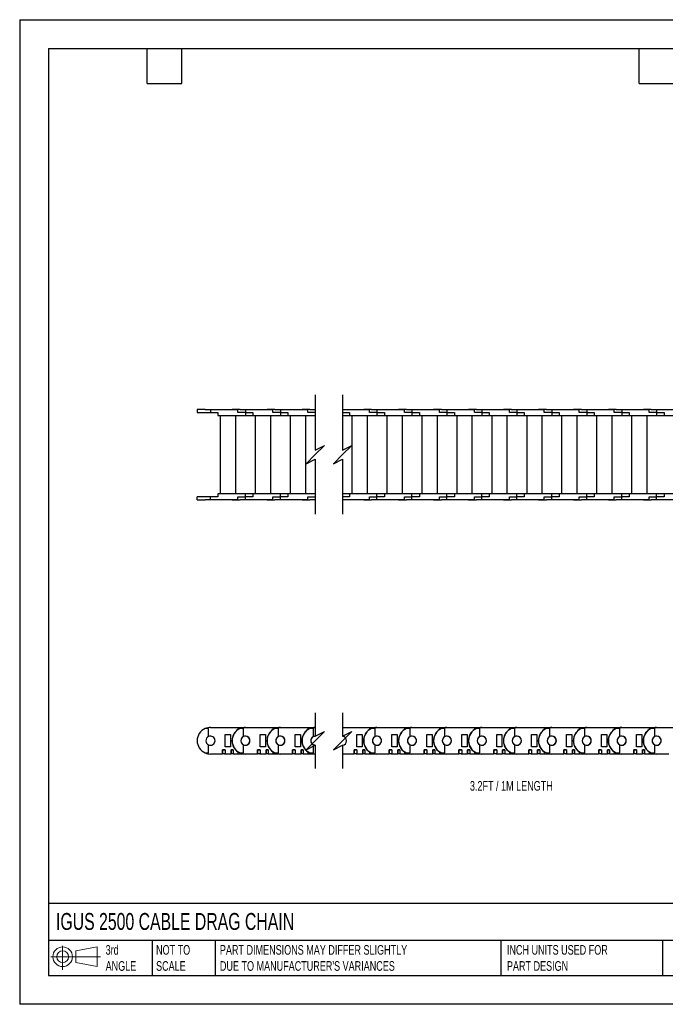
# Model space of a CAD drawing. Header units: inches. Extents: x 0 to 66, y 0 to 51.
# Tile 1 of 6: x 0 to 33.4, y 0 to 51. Entities that reach past the tile are written whole.
import ezdxf

# ---------------------------------------------------------------- set-up
doc = ezdxf.new("R2010")
doc.units = ezdxf.units.IN
doc.header["$LTSCALE"] = 6
doc.header["$MEASUREMENT"] = 0
doc.layers.add('DIMENSIONS', color=140, linetype='Continuous', lineweight=25)
doc.layers.add('TEXT', color=140, linetype='Continuous', lineweight=25)
doc.styles.add('SLDTEXTSTYLE0', font='TXT', dxfattribs={"width": 0.7})

# ---------------------------------------------------------------- blocks, each defined once
blk = doc.blocks.new('Block11')
at = {"color": 7, "linetype": 'Continuous', "lineweight": 18}
for p, q in [((0.611, 1.254), (0.611, 0)), ((1.294, 0.984), (2.404, 1.189)), ((2.404, 1.189), (2.404, 0.173)), ((0, 0.681), (2.569, 0.681)), ((1.294, 0.377), (1.294, 0.984)), ((1.294, 0.377), (2.404, 0.173))]:
    blk.add_line(p, q, dxfattribs=at)
for radius in [0.508, 0.304]:
    blk.add_circle((0.611, 0.681), radius, dxfattribs=at)
blk = doc.blocks.new('Block12')
at = {"color": 7, "linetype": 'Continuous'}
blk.add_blockref('Block11', (0, 0), dxfattribs=at)

msp = doc.modelspace()

# ---------------------------------------------------------------- linework, layer by layer
at = {"color": 7, "linetype": 'Continuous'}
for p, q in [((0.001, 51.001), (0.001, 0.001)), ((0.001, 51.001), (66.001, 51.001)), ((66.001, 0.001), (0.001, 0.001))]:
    msp.add_line(p, q, dxfattribs=at)
for p, q in [((9.194, 30.816), (9.194, 30.658)), ((9.603, 30.816), (9.194, 30.816)), ((9.194, 30.658), (9.883, 30.658)), ((9.603, 30.8), (9.603, 30.816)), ((9.603, 30.816), (9.784, 30.816)), ((9.883, 30.8), (9.603, 30.8)), ((9.784, 30.816), (9.784, 30.8)), ((9.883, 30.8), (9.883, 30.658)), ((11.308, 30.8), (9.883, 30.8)), ((9.883, 30.658), (10.268, 30.658)), ((10.268, 30.658), (10.268, 30.501)), ((11.005, 30.816), (11.005, 30.8)), ((11.414, 30.816), (11.005, 30.816)), ((11.308, 30.658), (11.308, 30.8)), ((11.694, 30.658), (11.308, 30.658)), ((11.414, 30.8), (11.414, 30.816)), ((11.414, 30.816), (11.595, 30.816)), ((11.694, 30.8), (11.414, 30.8)), ((11.595, 30.816), (11.93, 30.816)), ((11.595, 30.816), (11.595, 30.8)), ((11.694, 30.8), (11.694, 30.658)), ((13.119, 30.8), (11.694, 30.8)), ((11.694, 30.658), (11.694, 30.501)), ((11.694, 30.658), (12.079, 30.658)), ((11.93, 30.8), (11.93, 30.816)), ((12.079, 30.658), (12.079, 30.501)), ((12.816, 30.816), (12.816, 30.8)), ((13.225, 30.816), (12.816, 30.816)), ((13.119, 30.658), (13.119, 30.8)), ((13.505, 30.658), (13.119, 30.658)), ((13.225, 30.8), (13.225, 30.816)), ((13.225, 30.816), (13.406, 30.816)), ((13.505, 30.8), (13.225, 30.8)), ((13.406, 30.816), (13.741, 30.816)), ((13.406, 30.816), (13.406, 30.8)), ((13.505, 30.8), (13.505, 30.658)), ((14.93, 30.8), (13.505, 30.8)), ((13.505, 30.658), (13.505, 30.501)), ((13.505, 30.658), (13.89, 30.658)), ((13.741, 30.8), (13.741, 30.816)), ((13.89, 30.658), (13.89, 30.501)), ((14.627, 30.816), (14.627, 30.8)), ((15.037, 30.816), (14.627, 30.816)), ((14.93, 30.658), (14.93, 30.8)), ((15.313, 30.658), (14.93, 30.658)), ((15.037, 30.8), (15.037, 30.816)), ((15.037, 30.816), (15.217, 30.816)), ((15.313, 30.8), (15.037, 30.8)), ((15.217, 30.816), (15.313, 30.816)), ((15.217, 30.816), (15.217, 30.8)), ((16.731, 30.816), (16.934, 30.816)), ((18.123, 30.8), (16.731, 30.8)), ((16.731, 30.658), (17.084, 30.658)), ((16.934, 30.8), (16.934, 30.816)), ((17.084, 30.658), (17.084, 30.501)), ((17.82, 30.816), (17.82, 30.8)), ((18.23, 30.816), (17.82, 30.816)), ((18.123, 30.658), (18.123, 30.8)), ((18.509, 30.658), (18.123, 30.658)), ((18.23, 30.8), (18.23, 30.816)), ((18.23, 30.816), (18.411, 30.816)), ((18.509, 30.8), (18.23, 30.8)), ((18.411, 30.816), (18.745, 30.816)), ((18.411, 30.816), (18.411, 30.8)), ((18.509, 30.8), (18.509, 30.658)), ((19.934, 30.8), (18.509, 30.8)), ((18.509, 30.658), (18.509, 30.501)), ((18.509, 30.658), (18.895, 30.658)), ((18.745, 30.8), (18.745, 30.816)), ((18.895, 30.658), (18.895, 30.501)), ((19.631, 30.816), (19.631, 30.8)), ((20.041, 30.816), (19.631, 30.816)), ((19.934, 30.658), (19.934, 30.8)), ((20.32, 30.658), (19.934, 30.658)), ((20.041, 30.8), (20.041, 30.816)), ((20.041, 30.816), (20.222, 30.816)), ((20.32, 30.8), (20.041, 30.8)), ((20.222, 30.816), (20.556, 30.816)), ((20.222, 30.816), (20.222, 30.8)), ((20.32, 30.8), (20.32, 30.658)), ((21.745, 30.8), (20.32, 30.8)), ((20.32, 30.658), (20.32, 30.501)), ((20.32, 30.658), (20.706, 30.658)), ((20.556, 30.8), (20.556, 30.816)), ((20.706, 30.658), (20.706, 30.501)), ((21.442, 30.816), (21.442, 30.8)), ((21.852, 30.816), (21.442, 30.816)), ((21.745, 30.658), (21.745, 30.8)), ((22.131, 30.658), (21.745, 30.658)), ((21.852, 30.8), (21.852, 30.816)), ((21.852, 30.816), (22.033, 30.816)), ((22.131, 30.8), (21.852, 30.8)), ((22.033, 30.816), (22.367, 30.816)), ((22.033, 30.816), (22.033, 30.8)), ((22.131, 30.8), (22.131, 30.658)), ((23.556, 30.8), (22.131, 30.8)), ((22.131, 30.658), (22.131, 30.501)), ((22.131, 30.658), (22.517, 30.658)), ((22.367, 30.8), (22.367, 30.816)), ((22.517, 30.658), (22.517, 30.501)), ((23.253, 30.816), (23.253, 30.8)), ((23.663, 30.816), (23.253, 30.816)), ((23.556, 30.658), (23.556, 30.8)), ((23.942, 30.658), (23.556, 30.658)), ((23.663, 30.8), (23.663, 30.816)), ((23.663, 30.816), (23.844, 30.816)), ((23.942, 30.8), (23.663, 30.8)), ((23.844, 30.816), (24.178, 30.816)), ((23.844, 30.816), (23.844, 30.8)), ((23.942, 30.8), (23.942, 30.658)), ((25.367, 30.8), (23.942, 30.8)), ((23.942, 30.658), (23.942, 30.501)), ((23.942, 30.658), (24.328, 30.658)), ((24.178, 30.8), (24.178, 30.816)), ((24.328, 30.658), (24.328, 30.501)), ((25.064, 30.816), (25.064, 30.8)), ((25.474, 30.816), (25.064, 30.816)), ((25.367, 30.658), (25.367, 30.8)), ((25.753, 30.658), (25.367, 30.658)), ((25.474, 30.8), (25.474, 30.816)), ((25.474, 30.816), (25.655, 30.816)), ((25.753, 30.8), (25.474, 30.8)), ((25.655, 30.816), (25.989, 30.816)), ((25.655, 30.816), (25.655, 30.8)), ((25.753, 30.8), (25.753, 30.658)), ((27.178, 30.8), (25.753, 30.8)), ((25.753, 30.658), (25.753, 30.501)), ((25.753, 30.658), (26.139, 30.658)), ((25.989, 30.8), (25.989, 30.816)), ((26.139, 30.658), (26.139, 30.501)), ((26.875, 30.816), (26.875, 30.8)), ((27.285, 30.816), (26.875, 30.816)), ((27.178, 30.658), (27.178, 30.8)), ((27.564, 30.658), (27.178, 30.658)), ((27.285, 30.8), (27.285, 30.816)), ((27.285, 30.816), (27.466, 30.816)), ((27.564, 30.8), (27.285, 30.8)), ((27.466, 30.816), (27.8, 30.816)), ((27.466, 30.816), (27.466, 30.8)), ((27.564, 30.8), (27.564, 30.658)), ((28.989, 30.8), (27.564, 30.8)), ((27.564, 30.658), (27.564, 30.501)), ((27.564, 30.658), (27.95, 30.658)), ((27.8, 30.8), (27.8, 30.816)), ((27.95, 30.658), (27.95, 30.501)), ((28.686, 30.816), (28.686, 30.8)), ((29.096, 30.816), (28.686, 30.816)), ((28.989, 30.658), (28.989, 30.8)), ((29.375, 30.658), (28.989, 30.658)), ((29.096, 30.8), (29.096, 30.816)), ((29.096, 30.816), (29.277, 30.816)), ((29.375, 30.8), (29.096, 30.8)), ((29.277, 30.816), (29.611, 30.816)), ((29.277, 30.816), (29.277, 30.8)), ((29.375, 30.8), (29.375, 30.658)), ((30.8, 30.8), (29.375, 30.8)), ((29.375, 30.658), (29.375, 30.501)), ((29.375, 30.658), (29.761, 30.658)), ((29.611, 30.8), (29.611, 30.816)), ((29.761, 30.658), (29.761, 30.501)), ((30.497, 30.816), (30.497, 30.8)), ((30.907, 30.816), (30.497, 30.816)), ((30.8, 30.658), (30.8, 30.8)), ((31.186, 30.658), (30.8, 30.658)), ((30.907, 30.8), (30.907, 30.816)), ((30.907, 30.816), (31.088, 30.816)), ((31.186, 30.8), (30.907, 30.8)), ((31.088, 30.816), (31.422, 30.816)), ((31.088, 30.816), (31.088, 30.8)), ((31.186, 30.8), (31.186, 30.658)), ((32.611, 30.8), (31.186, 30.8)), ((31.186, 30.658), (31.186, 30.501)), ((31.186, 30.658), (31.572, 30.658)), ((31.422, 30.8), (31.422, 30.816)), ((31.572, 30.658), (31.572, 30.501)), ((32.308, 30.816), (32.308, 30.8)), ((32.718, 30.816), (32.308, 30.816)), ((32.611, 30.658), (32.611, 30.8)), ((32.997, 30.658), (32.611, 30.658)), ((32.718, 30.8), (32.718, 30.816)), ((32.718, 30.816), (32.899, 30.816)), ((32.997, 30.8), (32.718, 30.8)), ((32.899, 30.816), (33.233, 30.816)), ((32.899, 30.816), (32.899, 30.8)), ((32.997, 30.8), (32.997, 30.658)), ((34.422, 30.8), (32.997, 30.8)), ((32.997, 30.658), (32.997, 30.501)), ((32.997, 30.658), (33.383, 30.658)), ((33.233, 30.8), (33.233, 30.816)), ((33.383, 30.658), (33.383, 30.501)), ((10.268, 30.501), (11.694, 30.501)), ((10.394, 30.501), (11.182, 30.501)), ((10.394, 30.501), (10.394, 26.446)), ((10.509, 30.501), (10.509, 30.501)), ((10.619, 30.501), (10.619, 30.501)), ((10.926, 30.501), (10.926, 30.501)), ((11.068, 30.501), (11.068, 30.501)), ((11.182, 30.501), (11.182, 26.446)), ((11.694, 30.501), (12.079, 30.501)), ((12.079, 30.501), (13.505, 30.501)), ((12.205, 30.501), (12.205, 26.446)), ((12.205, 30.501), (12.993, 30.501)), ((12.32, 30.501), (12.32, 30.501)), ((12.43, 30.501), (12.43, 30.501)), ((12.737, 30.501), (12.737, 30.501)), ((12.879, 30.501), (12.879, 30.501)), ((12.993, 30.501), (12.993, 26.446)), ((13.505, 30.501), (13.89, 30.501)), ((13.89, 30.501), (15.313, 30.501)), ((14.016, 30.501), (14.804, 30.501)), ((14.016, 30.501), (14.016, 26.446)), ((14.131, 30.501), (14.131, 30.501)), ((14.241, 30.501), (14.241, 30.501)), ((14.548, 30.501), (14.548, 30.501)), ((14.69, 30.501), (14.69, 30.501)), ((14.804, 30.501), (14.804, 26.446)), ((16.731, 30.501), (17.084, 30.501)), ((17.084, 30.501), (18.509, 30.501)), ((17.21, 30.501), (17.21, 26.446)), ((17.21, 30.501), (17.997, 30.501)), ((17.324, 30.501), (17.324, 30.501)), ((17.434, 30.501), (17.434, 30.501)), ((17.741, 30.501), (17.741, 30.501)), ((17.883, 30.501), (17.883, 30.501)), ((17.997, 30.501), (17.997, 26.446)), ((18.509, 30.501), (18.895, 30.501)), ((18.895, 30.501), (20.32, 30.501)), ((19.021, 30.501), (19.021, 26.446)), ((19.021, 30.501), (19.808, 30.501)), ((19.135, 30.501), (19.135, 30.501)), ((19.245, 30.501), (19.245, 30.501)), ((19.552, 30.501), (19.552, 30.501)), ((19.694, 30.501), (19.694, 30.501)), ((19.808, 30.501), (19.808, 26.446)), ((20.32, 30.501), (20.706, 30.501)), ((20.706, 30.501), (22.131, 30.501)), ((20.832, 30.501), (21.619, 30.501)), ((20.832, 30.501), (20.832, 26.446)), ((20.946, 30.501), (20.946, 30.501)), ((21.056, 30.501), (21.056, 30.501)), ((21.363, 30.501), (21.363, 30.501)), ((21.505, 30.501), (21.505, 30.501)), ((21.619, 30.501), (21.619, 26.446)), ((22.131, 30.501), (22.517, 30.501)), ((22.517, 30.501), (23.942, 30.501)), ((22.643, 30.501), (22.643, 26.446)), ((22.643, 30.501), (23.43, 30.501)), ((22.757, 30.501), (22.757, 30.501)), ((22.867, 30.501), (22.867, 30.501)), ((23.174, 30.501), (23.174, 30.501)), ((23.316, 30.501), (23.316, 30.501)), ((23.43, 30.501), (23.43, 26.446)), ((23.942, 30.501), (24.328, 30.501)), ((24.328, 30.501), (25.753, 30.501)), ((24.454, 30.501), (25.241, 30.501)), ((24.454, 30.501), (24.454, 26.446)), ((24.568, 30.501), (24.568, 30.501)), ((24.678, 30.501), (24.678, 30.501)), ((24.985, 30.501), (24.985, 30.501)), ((25.127, 30.501), (25.127, 30.501)), ((25.241, 30.501), (25.241, 26.446)), ((25.753, 30.501), (26.139, 30.501)), ((26.139, 30.501), (27.564, 30.501)), ((26.265, 30.501), (26.265, 26.446)), ((26.265, 30.501), (27.052, 30.501)), ((26.379, 30.501), (26.379, 30.501)), ((26.489, 30.501), (26.489, 30.501)), ((26.797, 30.501), (26.797, 30.501)), ((26.938, 30.501), (26.938, 30.501)), ((27.052, 30.501), (27.052, 26.446)), ((27.564, 30.501), (27.95, 30.501)), ((27.95, 30.501), (29.375, 30.501)), ((28.076, 30.501), (28.076, 26.446)), ((28.076, 30.501), (28.863, 30.501)), ((28.19, 30.501), (28.19, 30.501)), ((28.3, 30.501), (28.3, 30.501)), ((28.608, 30.501), (28.608, 30.501)), ((28.749, 30.501), (28.749, 30.501)), ((28.863, 30.501), (28.863, 26.446)), ((29.375, 30.501), (29.761, 30.501)), ((29.761, 30.501), (31.186, 30.501)), ((29.887, 30.501), (29.887, 26.446)), ((29.887, 30.501), (30.674, 30.501)), ((30.001, 30.501), (30.001, 30.501)), ((30.111, 30.501), (30.111, 30.501)), ((30.419, 30.501), (30.419, 30.501)), ((30.56, 30.501), (30.56, 30.501)), ((30.674, 30.501), (30.674, 26.446)), ((31.186, 30.501), (31.572, 30.501)), ((31.572, 30.501), (32.997, 30.501)), ((31.698, 30.501), (31.698, 26.446)), ((31.698, 30.501), (32.485, 30.501)), ((31.812, 30.501), (31.812, 30.501)), ((31.922, 30.501), (31.922, 30.501)), ((32.23, 30.501), (32.23, 30.501)), ((32.371, 30.501), (32.371, 30.501)), ((32.485, 30.501), (32.485, 26.446)), ((32.997, 30.501), (33.383, 30.501)), ((33.383, 30.501), (34.808, 30.501)), ((9.194, 26.131), (9.194, 26.288)), ((9.883, 26.288), (9.194, 26.288)), ((9.194, 26.131), (9.603, 26.131)), ((9.603, 26.131), (9.603, 26.147)), ((9.603, 26.147), (9.883, 26.147)), ((9.784, 26.131), (9.603, 26.131)), ((9.784, 26.147), (9.784, 26.131)), ((9.883, 26.147), (9.883, 26.288)), ((10.268, 26.288), (9.883, 26.288)), ((9.883, 26.147), (11.308, 26.147)), ((11.694, 26.446), (10.268, 26.446)), ((10.268, 26.446), (10.268, 26.288)), ((11.005, 26.131), (11.005, 26.147)), ((11.005, 26.131), (11.414, 26.131)), ((11.308, 26.288), (11.694, 26.288)), ((11.308, 26.147), (11.308, 26.288)), ((11.414, 26.131), (11.414, 26.147)), ((11.414, 26.147), (11.694, 26.147)), ((11.595, 26.131), (11.414, 26.131)), ((11.595, 26.147), (11.595, 26.131)), ((11.93, 26.131), (11.595, 26.131)), ((11.694, 26.288), (11.694, 26.446)), ((12.079, 26.446), (11.694, 26.446)), ((11.694, 26.147), (11.694, 26.288)), ((12.079, 26.288), (11.694, 26.288)), ((11.694, 26.147), (13.119, 26.147)), ((11.93, 26.147), (11.93, 26.131)), ((13.505, 26.446), (12.079, 26.446)), ((12.079, 26.446), (12.079, 26.288)), ((12.816, 26.131), (12.816, 26.147)), ((12.816, 26.131), (13.225, 26.131)), ((13.119, 26.288), (13.505, 26.288)), ((13.119, 26.147), (13.119, 26.288)), ((13.225, 26.131), (13.225, 26.147)), ((13.225, 26.147), (13.505, 26.147)), ((13.406, 26.131), (13.225, 26.131)), ((13.406, 26.147), (13.406, 26.131)), ((13.741, 26.131), (13.406, 26.131)), ((13.505, 26.288), (13.505, 26.446)), ((13.89, 26.446), (13.505, 26.446)), ((13.505, 26.147), (13.505, 26.288)), ((13.89, 26.288), (13.505, 26.288)), ((13.505, 26.147), (14.93, 26.147)), ((13.741, 26.147), (13.741, 26.131)), ((15.313, 26.446), (13.89, 26.446)), ((13.89, 26.446), (13.89, 26.288)), ((14.627, 26.131), (14.627, 26.147)), ((14.627, 26.131), (15.037, 26.131)), ((14.93, 26.288), (15.313, 26.288)), ((14.93, 26.147), (14.93, 26.288)), ((15.037, 26.131), (15.037, 26.147)), ((15.037, 26.147), (15.313, 26.147)), ((15.217, 26.131), (15.037, 26.131)), ((15.217, 26.147), (15.217, 26.131)), ((15.313, 26.131), (15.217, 26.131)), ((17.084, 26.446), (16.731, 26.446)), ((17.084, 26.288), (16.731, 26.288)), ((16.731, 26.147), (18.123, 26.147)), ((16.934, 26.131), (16.731, 26.131)), ((16.934, 26.147), (16.934, 26.131)), ((18.509, 26.446), (17.084, 26.446)), ((17.084, 26.446), (17.084, 26.288)), ((17.82, 26.131), (17.82, 26.147)), ((17.82, 26.131), (18.23, 26.131)), ((18.123, 26.288), (18.509, 26.288)), ((18.123, 26.147), (18.123, 26.288)), ((18.23, 26.131), (18.23, 26.147)), ((18.23, 26.147), (18.509, 26.147)), ((18.411, 26.131), (18.23, 26.131)), ((18.411, 26.147), (18.411, 26.131)), ((18.745, 26.131), (18.411, 26.131)), ((18.509, 26.288), (18.509, 26.446)), ((18.895, 26.446), (18.509, 26.446)), ((18.509, 26.147), (18.509, 26.288)), ((18.895, 26.288), (18.509, 26.288)), ((18.509, 26.147), (19.934, 26.147)), ((18.745, 26.147), (18.745, 26.131)), ((20.32, 26.446), (18.895, 26.446)), ((18.895, 26.446), (18.895, 26.288)), ((19.631, 26.131), (19.631, 26.147)), ((19.631, 26.131), (20.041, 26.131)), ((19.934, 26.288), (20.32, 26.288)), ((19.934, 26.147), (19.934, 26.288)), ((20.041, 26.131), (20.041, 26.147)), ((20.041, 26.147), (20.32, 26.147)), ((20.222, 26.131), (20.041, 26.131)), ((20.222, 26.147), (20.222, 26.131)), ((20.556, 26.131), (20.222, 26.131)), ((20.32, 26.288), (20.32, 26.446)), ((20.706, 26.446), (20.32, 26.446)), ((20.32, 26.147), (20.32, 26.288)), ((20.706, 26.288), (20.32, 26.288)), ((20.32, 26.147), (21.745, 26.147)), ((20.556, 26.147), (20.556, 26.131)), ((20.706, 26.446), (20.706, 26.288)), ((22.131, 26.446), (20.706, 26.446)), ((21.442, 26.131), (21.442, 26.147)), ((21.442, 26.131), (21.852, 26.131)), ((21.745, 26.288), (22.131, 26.288)), ((21.745, 26.147), (21.745, 26.288)), ((21.852, 26.131), (21.852, 26.147)), ((21.852, 26.147), (22.131, 26.147)), ((22.033, 26.131), (21.852, 26.131)), ((22.033, 26.147), (22.033, 26.131)), ((22.367, 26.131), (22.033, 26.131)), ((22.131, 26.288), (22.131, 26.446)), ((22.517, 26.446), (22.131, 26.446)), ((22.131, 26.147), (22.131, 26.288)), ((22.517, 26.288), (22.131, 26.288)), ((22.131, 26.147), (23.556, 26.147)), ((22.367, 26.147), (22.367, 26.131)), ((22.517, 26.446), (22.517, 26.288)), ((23.942, 26.446), (22.517, 26.446)), ((23.253, 26.131), (23.253, 26.147)), ((23.253, 26.131), (23.663, 26.131)), ((23.556, 26.288), (23.942, 26.288)), ((23.556, 26.147), (23.556, 26.288)), ((23.663, 26.131), (23.663, 26.147)), ((23.663, 26.147), (23.942, 26.147)), ((23.844, 26.131), (23.663, 26.131)), ((23.844, 26.147), (23.844, 26.131)), ((24.178, 26.131), (23.844, 26.131)), ((23.942, 26.288), (23.942, 26.446)), ((24.328, 26.446), (23.942, 26.446)), ((23.942, 26.147), (23.942, 26.288)), ((24.328, 26.288), (23.942, 26.288)), ((23.942, 26.147), (25.367, 26.147)), ((24.178, 26.147), (24.178, 26.131)), ((25.753, 26.446), (24.328, 26.446)), ((24.328, 26.446), (24.328, 26.288)), ((25.064, 26.131), (25.064, 26.147)), ((25.064, 26.131), (25.474, 26.131)), ((25.367, 26.288), (25.753, 26.288)), ((25.367, 26.147), (25.367, 26.288)), ((25.474, 26.131), (25.474, 26.147)), ((25.474, 26.147), (25.753, 26.147)), ((25.655, 26.131), (25.474, 26.131)), ((25.655, 26.147), (25.655, 26.131)), ((25.989, 26.131), (25.655, 26.131)), ((25.753, 26.288), (25.753, 26.446)), ((26.139, 26.446), (25.753, 26.446)), ((25.753, 26.147), (25.753, 26.288)), ((26.139, 26.288), (25.753, 26.288)), ((25.753, 26.147), (27.178, 26.147)), ((25.989, 26.147), (25.989, 26.131)), ((26.139, 26.446), (26.139, 26.288)), ((27.564, 26.446), (26.139, 26.446)), ((26.875, 26.131), (26.875, 26.147)), ((26.875, 26.131), (27.285, 26.131)), ((27.178, 26.288), (27.564, 26.288)), ((27.178, 26.147), (27.178, 26.288)), ((27.285, 26.131), (27.285, 26.147)), ((27.285, 26.147), (27.564, 26.147)), ((27.466, 26.131), (27.285, 26.131)), ((27.466, 26.147), (27.466, 26.131)), ((27.8, 26.131), (27.466, 26.131)), ((27.564, 26.288), (27.564, 26.446)), ((27.95, 26.446), (27.564, 26.446)), ((27.564, 26.147), (27.564, 26.288)), ((27.95, 26.288), (27.564, 26.288)), ((27.564, 26.147), (28.989, 26.147)), ((27.8, 26.147), (27.8, 26.131)), ((29.375, 26.446), (27.95, 26.446)), ((27.95, 26.446), (27.95, 26.288)), ((28.686, 26.131), (28.686, 26.147)), ((28.686, 26.131), (29.096, 26.131)), ((28.989, 26.288), (29.375, 26.288)), ((28.989, 26.147), (28.989, 26.288)), ((29.096, 26.131), (29.096, 26.147)), ((29.096, 26.147), (29.375, 26.147)), ((29.277, 26.131), (29.096, 26.131)), ((29.277, 26.147), (29.277, 26.131)), ((29.611, 26.131), (29.277, 26.131)), ((29.375, 26.288), (29.375, 26.446)), ((29.761, 26.446), (29.375, 26.446)), ((29.375, 26.147), (29.375, 26.288)), ((29.761, 26.288), (29.375, 26.288)), ((29.375, 26.147), (30.8, 26.147)), ((29.611, 26.147), (29.611, 26.131)), ((29.761, 26.446), (29.761, 26.288)), ((31.186, 26.446), (29.761, 26.446)), ((30.497, 26.131), (30.497, 26.147)), ((30.497, 26.131), (30.907, 26.131)), ((30.8, 26.288), (31.186, 26.288)), ((30.8, 26.147), (30.8, 26.288)), ((30.907, 26.131), (30.907, 26.147)), ((30.907, 26.147), (31.186, 26.147)), ((31.088, 26.131), (30.907, 26.131)), ((31.088, 26.147), (31.088, 26.131)), ((31.422, 26.131), (31.088, 26.131)), ((31.186, 26.288), (31.186, 26.446)), ((31.572, 26.446), (31.186, 26.446)), ((31.186, 26.147), (31.186, 26.288)), ((31.572, 26.288), (31.186, 26.288)), ((31.186, 26.147), (32.611, 26.147)), ((31.422, 26.147), (31.422, 26.131)), ((31.572, 26.446), (31.572, 26.288)), ((32.997, 26.446), (31.572, 26.446)), ((32.308, 26.131), (32.308, 26.147)), ((32.308, 26.131), (32.718, 26.131)), ((32.611, 26.288), (32.997, 26.288)), ((32.611, 26.147), (32.611, 26.288)), ((32.718, 26.131), (32.718, 26.147)), ((32.718, 26.147), (32.997, 26.147)), ((32.899, 26.131), (32.718, 26.131)), ((32.899, 26.147), (32.899, 26.131)), ((33.233, 26.131), (32.899, 26.131)), ((32.997, 26.288), (32.997, 26.446)), ((33.383, 26.446), (32.997, 26.446)), ((32.997, 26.147), (32.997, 26.288)), ((33.383, 26.288), (32.997, 26.288)), ((32.997, 26.147), (34.422, 26.147)), ((33.233, 26.147), (33.233, 26.131)), ((33.383, 26.446), (33.383, 26.288)), ((34.808, 26.446), (33.383, 26.446)), ((9.784, 14.283), (9.603, 14.283)), ((9.784, 13.869), (9.784, 14.283)), ((9.883, 14.342), (11.308, 14.342)), ((11.308, 14.342), (11.308, 14.234)), ((11.308, 14.342), (11.694, 14.342)), ((11.595, 14.283), (11.414, 14.283)), ((11.595, 13.869), (11.595, 14.283)), ((11.694, 14.342), (13.119, 14.342)), ((13.119, 14.342), (13.119, 14.234)), ((13.119, 14.342), (13.505, 14.342)), ((13.406, 14.283), (13.225, 14.283)), ((13.406, 13.869), (13.406, 14.283)), ((13.505, 14.342), (14.93, 14.342)), ((14.93, 14.342), (14.93, 14.234)), ((14.93, 14.342), (15.313, 14.342)), ((15.217, 14.283), (15.037, 14.283)), ((15.217, 13.869), (15.217, 14.283)), ((16.731, 14.342), (18.123, 14.342)), ((18.123, 14.342), (18.123, 14.234)), ((18.123, 14.342), (18.509, 14.342)), ((18.411, 14.283), (18.23, 14.283)), ((18.411, 13.869), (18.411, 14.283)), ((18.509, 14.342), (19.934, 14.342)), ((19.934, 14.342), (19.934, 14.234)), ((19.934, 14.342), (20.32, 14.342)), ((20.222, 14.283), (20.041, 14.283)), ((20.222, 13.869), (20.222, 14.283)), ((20.32, 14.342), (21.745, 14.342)), ((21.745, 14.342), (21.745, 14.234)), ((21.745, 14.342), (22.131, 14.342)), ((22.033, 14.283), (21.852, 14.283)), ((22.033, 13.869), (22.033, 14.283)), ((22.131, 14.342), (23.556, 14.342)), ((23.556, 14.342), (23.556, 14.234)), ((23.556, 14.342), (23.942, 14.342)), ((23.844, 14.283), (23.663, 14.283)), ((23.844, 13.869), (23.844, 14.283)), ((23.942, 14.342), (25.367, 14.342)), ((25.367, 14.342), (25.367, 14.234)), ((25.367, 14.342), (25.753, 14.342)), ((25.655, 14.283), (25.474, 14.283)), ((25.655, 13.869), (25.655, 14.283)), ((25.753, 14.342), (27.178, 14.342)), ((27.178, 14.342), (27.178, 14.234)), ((27.178, 14.342), (27.564, 14.342)), ((27.466, 14.283), (27.285, 14.283)), ((27.466, 13.869), (27.466, 14.283)), ((27.564, 14.342), (28.989, 14.342)), ((28.989, 14.342), (28.989, 14.234)), ((28.989, 14.342), (29.375, 14.342)), ((29.277, 14.283), (29.096, 14.283)), ((29.277, 13.869), (29.277, 14.283)), ((29.375, 14.342), (30.8, 14.342)), ((30.8, 14.342), (30.8, 14.234)), ((30.8, 14.342), (31.186, 14.342)), ((31.088, 14.283), (30.907, 14.283)), ((31.088, 13.869), (31.088, 14.283)), ((31.186, 14.342), (32.611, 14.342)), ((32.611, 14.342), (32.611, 14.234)), ((32.611, 14.342), (32.997, 14.342)), ((32.899, 14.283), (32.718, 14.283)), ((32.899, 13.869), (32.899, 14.283)), ((32.997, 14.342), (34.422, 14.342)), ((10.65, 13.338), (10.65, 13.968)), ((10.65, 13.968), (10.926, 13.968)), ((10.926, 13.968), (10.926, 13.338)), ((12.461, 13.338), (12.461, 13.968)), ((12.461, 13.968), (12.737, 13.968)), ((12.737, 13.968), (12.737, 13.338)), ((14.272, 13.338), (14.272, 13.968)), ((14.272, 13.968), (14.548, 13.968)), ((14.548, 13.968), (14.548, 13.338)), ((17.466, 13.338), (17.466, 13.968)), ((17.466, 13.968), (17.741, 13.968)), ((17.741, 13.968), (17.741, 13.338)), ((19.277, 13.338), (19.277, 13.968)), ((19.277, 13.968), (19.552, 13.968)), ((19.552, 13.968), (19.552, 13.338)), ((21.088, 13.338), (21.088, 13.968)), ((21.088, 13.968), (21.363, 13.968)), ((21.363, 13.968), (21.363, 13.338)), ((22.899, 13.338), (22.899, 13.968)), ((22.899, 13.968), (23.174, 13.968)), ((23.174, 13.968), (23.174, 13.338)), ((24.71, 13.338), (24.71, 13.968)), ((24.71, 13.968), (24.985, 13.968)), ((24.985, 13.968), (24.985, 13.338)), ((26.521, 13.338), (26.521, 13.968)), ((26.521, 13.968), (26.796, 13.968)), ((26.796, 13.968), (26.796, 13.338)), ((28.332, 13.338), (28.332, 13.968)), ((28.332, 13.968), (28.607, 13.968)), ((28.607, 13.968), (28.607, 13.338)), ((30.143, 13.338), (30.143, 13.968)), ((30.143, 13.968), (30.419, 13.968)), ((30.419, 13.968), (30.419, 13.338)), ((31.954, 13.338), (31.954, 13.968)), ((31.954, 13.968), (32.23, 13.968)), ((32.23, 13.968), (32.23, 13.338)), ((9.784, 13.024), (9.784, 13.438)), ((10.926, 13.338), (10.65, 13.338)), ((11.595, 13.024), (11.595, 13.438)), ((12.737, 13.338), (12.461, 13.338)), ((13.406, 13.024), (13.406, 13.438)), ((14.548, 13.338), (14.272, 13.338)), ((15.217, 13.024), (15.217, 13.438)), ((17.741, 13.338), (17.466, 13.338)), ((18.411, 13.024), (18.411, 13.438)), ((19.552, 13.338), (19.277, 13.338)), ((20.222, 13.024), (20.222, 13.438)), ((21.363, 13.338), (21.088, 13.338)), ((22.033, 13.024), (22.033, 13.438)), ((23.174, 13.338), (22.899, 13.338)), ((23.844, 13.024), (23.844, 13.438)), ((24.985, 13.338), (24.71, 13.338)), ((25.655, 13.024), (25.655, 13.438)), ((26.796, 13.338), (26.521, 13.338)), ((27.466, 13.024), (27.466, 13.438)), ((28.607, 13.338), (28.332, 13.338)), ((29.277, 13.024), (29.277, 13.438)), ((30.419, 13.338), (30.143, 13.338)), ((31.088, 13.024), (31.088, 13.438)), ((32.23, 13.338), (31.954, 13.338)), ((32.899, 13.024), (32.899, 13.438)), ((9.603, 13.024), (9.784, 13.024)), ((10.509, 12.964), (9.883, 12.964)), ((10.509, 13.181), (10.65, 13.181)), ((10.509, 12.964), (10.509, 13.181)), ((10.509, 13.181), (10.509, 12.984)), ((10.65, 13.181), (10.509, 13.181)), ((10.509, 13.181), (10.509, 13.181)), ((10.509, 12.984), (10.65, 12.984)), ((10.509, 12.984), (10.509, 12.984)), ((10.619, 13.181), (10.619, 13.181)), ((10.619, 12.984), (10.619, 12.964)), ((10.65, 12.964), (10.619, 12.964)), ((10.65, 13.181), (10.65, 12.964)), ((10.65, 13.181), (10.65, 12.984)), ((10.65, 13.181), (10.65, 13.181)), ((10.65, 12.984), (10.65, 12.984)), ((10.957, 12.964), (10.65, 12.964)), ((10.957, 13.181), (11.068, 13.181)), ((10.957, 12.964), (10.957, 13.181)), ((10.957, 13.181), (10.957, 12.984)), ((11.068, 13.181), (10.957, 13.181)), ((10.957, 13.181), (10.957, 13.181)), ((10.957, 12.984), (11.068, 12.984)), ((10.957, 12.984), (10.957, 12.984)), ((11.068, 13.181), (11.068, 12.964)), ((11.068, 13.181), (11.068, 12.984)), ((11.068, 13.181), (11.068, 13.181)), ((11.068, 12.984), (11.068, 12.984)), ((11.308, 12.964), (11.068, 12.964)), ((11.308, 13.073), (11.308, 12.964)), ((11.694, 12.964), (11.308, 12.964)), ((11.414, 13.024), (11.595, 13.024)), ((12.32, 12.964), (11.694, 12.964)), ((12.32, 13.181), (12.461, 13.181)), ((12.32, 12.964), (12.32, 13.181)), ((12.32, 13.181), (12.32, 12.984)), ((12.461, 13.181), (12.32, 13.181)), ((12.32, 13.181), (12.32, 13.181)), ((12.32, 12.984), (12.461, 12.984)), ((12.32, 12.984), (12.32, 12.984)), ((12.43, 13.181), (12.43, 13.181)), ((12.43, 12.984), (12.43, 12.964)), ((12.461, 12.964), (12.43, 12.964)), ((12.461, 13.181), (12.461, 12.964)), ((12.461, 13.181), (12.461, 12.984)), ((12.461, 13.181), (12.461, 13.181)), ((12.461, 12.984), (12.461, 12.984)), ((12.768, 12.964), (12.461, 12.964)), ((12.768, 13.181), (12.879, 13.181)), ((12.768, 12.964), (12.768, 13.181)), ((12.768, 13.181), (12.768, 12.984)), ((12.879, 13.181), (12.768, 13.181)), ((12.768, 13.181), (12.768, 13.181)), ((12.768, 12.984), (12.879, 12.984)), ((12.768, 12.984), (12.768, 12.984)), ((12.879, 13.181), (12.879, 12.964)), ((12.879, 13.181), (12.879, 12.984)), ((12.879, 13.181), (12.879, 13.181)), ((12.879, 12.984), (12.879, 12.984)), ((13.119, 12.964), (12.879, 12.964)), ((13.119, 13.073), (13.119, 12.964)), ((13.505, 12.964), (13.119, 12.964)), ((13.225, 13.024), (13.406, 13.024)), ((14.131, 12.964), (13.505, 12.964)), ((14.131, 13.181), (14.272, 13.181)), ((14.131, 12.964), (14.131, 13.181)), ((14.131, 13.181), (14.131, 12.984)), ((14.272, 13.181), (14.131, 13.181)), ((14.131, 13.181), (14.131, 13.181)), ((14.131, 12.984), (14.272, 12.984)), ((14.131, 12.984), (14.131, 12.984)), ((14.241, 13.181), (14.241, 13.181)), ((14.241, 12.984), (14.241, 12.964)), ((14.272, 12.964), (14.241, 12.964)), ((14.272, 13.181), (14.272, 12.964)), ((14.272, 13.181), (14.272, 12.984)), ((14.272, 13.181), (14.272, 13.181)), ((14.272, 12.984), (14.272, 12.984)), ((14.579, 12.964), (14.272, 12.964)), ((14.579, 13.181), (14.69, 13.181)), ((14.579, 12.964), (14.579, 13.181)), ((14.579, 13.181), (14.579, 12.984)), ((14.69, 13.181), (14.579, 13.181)), ((14.579, 13.181), (14.579, 13.181)), ((14.579, 12.984), (14.69, 12.984)), ((14.579, 12.984), (14.579, 12.984)), ((14.69, 13.181), (14.69, 12.964)), ((14.69, 13.181), (14.69, 12.984)), ((14.69, 13.181), (14.69, 13.181)), ((14.69, 12.984), (14.69, 12.984)), ((14.93, 12.964), (14.69, 12.964)), ((14.93, 13.073), (14.93, 12.964)), ((15.313, 12.964), (14.93, 12.964)), ((15.037, 13.024), (15.217, 13.024)), ((17.324, 12.964), (16.731, 12.964)), ((17.324, 13.181), (17.466, 13.181)), ((17.324, 12.964), (17.324, 13.181)), ((17.324, 13.181), (17.324, 12.984)), ((17.466, 13.181), (17.324, 13.181)), ((17.324, 13.181), (17.324, 13.181)), ((17.324, 12.984), (17.466, 12.984)), ((17.324, 12.984), (17.324, 12.984)), ((17.434, 13.181), (17.434, 13.181)), ((17.434, 12.984), (17.434, 12.964)), ((17.466, 12.964), (17.434, 12.964)), ((17.466, 13.181), (17.466, 12.964)), ((17.466, 13.181), (17.466, 12.984)), ((17.466, 13.181), (17.466, 13.181)), ((17.466, 12.984), (17.466, 12.984)), ((17.773, 12.964), (17.466, 12.964)), ((17.773, 13.181), (17.883, 13.181)), ((17.773, 12.964), (17.773, 13.181)), ((17.773, 13.181), (17.773, 12.984)), ((17.883, 13.181), (17.773, 13.181)), ((17.773, 13.181), (17.773, 13.181)), ((17.773, 12.984), (17.883, 12.984)), ((17.773, 12.984), (17.773, 12.984)), ((17.883, 13.181), (17.883, 12.964)), ((17.883, 13.181), (17.883, 12.984)), ((17.883, 13.181), (17.883, 13.181)), ((17.883, 12.984), (17.883, 12.984)), ((18.123, 12.964), (17.883, 12.964)), ((18.123, 13.073), (18.123, 12.964)), ((18.509, 12.964), (18.123, 12.964)), ((18.23, 13.024), (18.411, 13.024)), ((19.135, 12.964), (18.509, 12.964)), ((19.135, 13.181), (19.277, 13.181)), ((19.135, 12.964), (19.135, 13.181)), ((19.135, 13.181), (19.135, 12.984)), ((19.277, 13.181), (19.135, 13.181)), ((19.135, 13.181), (19.135, 13.181)), ((19.135, 12.984), (19.277, 12.984)), ((19.135, 12.984), (19.135, 12.984)), ((19.245, 13.181), (19.245, 13.181)), ((19.245, 12.984), (19.245, 12.964)), ((19.277, 12.964), (19.245, 12.964)), ((19.277, 13.181), (19.277, 12.964)), ((19.277, 13.181), (19.277, 12.984)), ((19.277, 13.181), (19.277, 13.181)), ((19.277, 12.984), (19.277, 12.984)), ((19.584, 12.964), (19.277, 12.964)), ((19.584, 13.181), (19.694, 13.181)), ((19.584, 12.964), (19.584, 13.181)), ((19.584, 13.181), (19.584, 12.984)), ((19.694, 13.181), (19.584, 13.181)), ((19.584, 13.181), (19.584, 13.181)), ((19.584, 12.984), (19.694, 12.984)), ((19.584, 12.984), (19.584, 12.984)), ((19.694, 13.181), (19.694, 12.964)), ((19.694, 13.181), (19.694, 12.984)), ((19.694, 13.181), (19.694, 13.181)), ((19.694, 12.984), (19.694, 12.984)), ((19.934, 12.964), (19.694, 12.964)), ((19.934, 13.073), (19.934, 12.964)), ((20.32, 12.964), (19.934, 12.964)), ((20.041, 13.024), (20.222, 13.024)), ((20.946, 12.964), (20.32, 12.964)), ((20.946, 13.181), (21.088, 13.181)), ((20.946, 12.964), (20.946, 13.181)), ((20.946, 13.181), (20.946, 12.984)), ((21.088, 13.181), (20.946, 13.181)), ((20.946, 13.181), (20.946, 13.181)), ((20.946, 12.984), (21.088, 12.984)), ((20.946, 12.984), (20.946, 12.984)), ((21.056, 13.181), (21.056, 13.181)), ((21.056, 12.984), (21.056, 12.964)), ((21.088, 12.964), (21.056, 12.964)), ((21.088, 13.181), (21.088, 12.964)), ((21.088, 13.181), (21.088, 12.984)), ((21.088, 13.181), (21.088, 13.181)), ((21.088, 12.984), (21.088, 12.984)), ((21.395, 12.964), (21.088, 12.964)), ((21.395, 13.181), (21.505, 13.181)), ((21.395, 12.964), (21.395, 13.181)), ((21.395, 13.181), (21.395, 12.984)), ((21.505, 13.181), (21.395, 13.181)), ((21.395, 13.181), (21.395, 13.181)), ((21.395, 12.984), (21.505, 12.984)), ((21.395, 12.984), (21.395, 12.984)), ((21.505, 13.181), (21.505, 12.964)), ((21.505, 13.181), (21.505, 12.984)), ((21.505, 13.181), (21.505, 13.181)), ((21.505, 12.984), (21.505, 12.984)), ((21.745, 12.964), (21.505, 12.964)), ((21.745, 13.073), (21.745, 12.964)), ((22.131, 12.964), (21.745, 12.964)), ((21.852, 13.024), (22.033, 13.024)), ((22.757, 12.964), (22.131, 12.964)), ((22.757, 13.181), (22.899, 13.181)), ((22.757, 12.964), (22.757, 13.181)), ((22.757, 13.181), (22.757, 12.984)), ((22.899, 13.181), (22.757, 13.181)), ((22.757, 13.181), (22.757, 13.181)), ((22.757, 12.984), (22.899, 12.984)), ((22.757, 12.984), (22.757, 12.984)), ((22.867, 13.181), (22.867, 13.181)), ((22.867, 12.984), (22.867, 12.964)), ((22.899, 12.964), (22.867, 12.964)), ((22.899, 13.181), (22.899, 12.964)), ((22.899, 13.181), (22.899, 12.984)), ((22.899, 13.181), (22.899, 13.181)), ((22.899, 12.984), (22.899, 12.984)), ((23.206, 12.964), (22.899, 12.964)), ((23.206, 13.181), (23.316, 13.181)), ((23.206, 12.964), (23.206, 13.181)), ((23.206, 13.181), (23.206, 12.984)), ((23.316, 13.181), (23.206, 13.181)), ((23.206, 13.181), (23.206, 13.181)), ((23.206, 12.984), (23.316, 12.984)), ((23.206, 12.984), (23.206, 12.984)), ((23.316, 13.181), (23.316, 12.964)), ((23.316, 13.181), (23.316, 12.984)), ((23.316, 13.181), (23.316, 13.181)), ((23.316, 12.984), (23.316, 12.984)), ((23.556, 12.964), (23.316, 12.964)), ((23.556, 13.073), (23.556, 12.964)), ((23.942, 12.964), (23.556, 12.964)), ((23.663, 13.024), (23.844, 13.024)), ((24.568, 12.964), (23.942, 12.964)), ((24.568, 13.181), (24.71, 13.181)), ((24.568, 12.964), (24.568, 13.181)), ((24.568, 13.181), (24.568, 12.984)), ((24.71, 13.181), (24.568, 13.181)), ((24.568, 13.181), (24.568, 13.181)), ((24.568, 12.984), (24.71, 12.984)), ((24.568, 12.984), (24.568, 12.984)), ((24.678, 13.181), (24.678, 13.181)), ((24.678, 12.984), (24.678, 12.964)), ((24.71, 12.964), (24.678, 12.964)), ((24.71, 13.181), (24.71, 12.964)), ((24.71, 13.181), (24.71, 12.984)), ((24.71, 13.181), (24.71, 13.181)), ((24.71, 12.984), (24.71, 12.984)), ((25.017, 12.964), (24.71, 12.964)), ((25.017, 13.181), (25.127, 13.181)), ((25.017, 12.964), (25.017, 13.181)), ((25.017, 13.181), (25.017, 12.984)), ((25.127, 13.181), (25.017, 13.181)), ((25.017, 13.181), (25.017, 13.181)), ((25.017, 12.984), (25.127, 12.984)), ((25.017, 12.984), (25.017, 12.984)), ((25.127, 13.181), (25.127, 12.964)), ((25.127, 13.181), (25.127, 12.984)), ((25.127, 13.181), (25.127, 13.181)), ((25.127, 12.984), (25.127, 12.984)), ((25.367, 12.964), (25.127, 12.964)), ((25.367, 13.073), (25.367, 12.964)), ((25.753, 12.964), (25.367, 12.964)), ((25.474, 13.024), (25.655, 13.024)), ((26.379, 12.964), (25.753, 12.964)), ((26.379, 13.181), (26.521, 13.181)), ((26.379, 12.964), (26.379, 13.181)), ((26.379, 13.181), (26.379, 12.984)), ((26.521, 13.181), (26.379, 13.181)), ((26.379, 13.181), (26.379, 13.181)), ((26.379, 12.984), (26.521, 12.984)), ((26.379, 12.984), (26.379, 12.984)), ((26.489, 13.181), (26.489, 13.181)), ((26.489, 12.984), (26.489, 12.964)), ((26.521, 12.964), (26.489, 12.964)), ((26.521, 13.181), (26.521, 12.964)), ((26.521, 13.181), (26.521, 12.984)), ((26.521, 13.181), (26.521, 13.181)), ((26.521, 12.984), (26.521, 12.984)), ((26.828, 12.964), (26.521, 12.964)), ((26.828, 13.181), (26.938, 13.181)), ((26.828, 12.964), (26.828, 13.181)), ((26.828, 13.181), (26.828, 12.984)), ((26.938, 13.181), (26.828, 13.181)), ((26.828, 13.181), (26.828, 13.181)), ((26.828, 12.984), (26.938, 12.984)), ((26.828, 12.984), (26.828, 12.984)), ((26.938, 13.181), (26.938, 12.964)), ((26.938, 13.181), (26.938, 12.984)), ((26.938, 13.181), (26.938, 13.181)), ((26.938, 12.984), (26.938, 12.984)), ((27.178, 12.964), (26.938, 12.964)), ((27.178, 13.073), (27.178, 12.964)), ((27.564, 12.964), (27.178, 12.964)), ((27.285, 13.024), (27.466, 13.024)), ((28.19, 12.964), (27.564, 12.964)), ((28.19, 13.181), (28.332, 13.181)), ((28.19, 12.964), (28.19, 13.181)), ((28.19, 13.181), (28.19, 12.984)), ((28.332, 13.181), (28.19, 13.181)), ((28.19, 13.181), (28.19, 13.181)), ((28.19, 12.984), (28.332, 12.984)), ((28.19, 12.984), (28.19, 12.984)), ((28.3, 13.181), (28.3, 13.181)), ((28.3, 12.984), (28.3, 12.964)), ((28.332, 12.964), (28.3, 12.964)), ((28.332, 13.181), (28.332, 12.964)), ((28.332, 13.181), (28.332, 12.984)), ((28.332, 13.181), (28.332, 13.181)), ((28.332, 12.984), (28.332, 12.984)), ((28.639, 12.964), (28.332, 12.964)), ((28.639, 13.181), (28.749, 13.181)), ((28.639, 12.964), (28.639, 13.181)), ((28.639, 13.181), (28.639, 12.984)), ((28.749, 13.181), (28.639, 13.181)), ((28.639, 13.181), (28.639, 13.181)), ((28.639, 12.984), (28.749, 12.984)), ((28.639, 12.984), (28.639, 12.984)), ((28.749, 13.181), (28.749, 12.964)), ((28.749, 13.181), (28.749, 12.984)), ((28.749, 13.181), (28.749, 13.181)), ((28.749, 12.984), (28.749, 12.984)), ((28.989, 12.964), (28.749, 12.964)), ((28.989, 13.073), (28.989, 12.964)), ((29.375, 12.964), (28.989, 12.964)), ((29.096, 13.024), (29.277, 13.024)), ((30.001, 12.964), (29.375, 12.964)), ((30.001, 13.181), (30.143, 13.181)), ((30.001, 12.964), (30.001, 13.181)), ((30.001, 13.181), (30.001, 12.984)), ((30.143, 13.181), (30.001, 13.181)), ((30.001, 13.181), (30.001, 13.181)), ((30.001, 12.984), (30.143, 12.984)), ((30.001, 12.984), (30.001, 12.984)), ((30.111, 13.181), (30.111, 13.181)), ((30.111, 12.984), (30.111, 12.964)), ((30.143, 12.964), (30.111, 12.964)), ((30.143, 13.181), (30.143, 12.964)), ((30.143, 13.181), (30.143, 12.984)), ((30.143, 13.181), (30.143, 13.181)), ((30.143, 12.984), (30.143, 12.984)), ((30.45, 12.964), (30.143, 12.964)), ((30.45, 13.181), (30.56, 13.181)), ((30.45, 12.964), (30.45, 13.181)), ((30.45, 13.181), (30.45, 12.984)), ((30.56, 13.181), (30.45, 13.181)), ((30.45, 13.181), (30.45, 13.181)), ((30.45, 12.984), (30.56, 12.984)), ((30.45, 12.984), (30.45, 12.984)), ((30.56, 13.181), (30.56, 12.964)), ((30.56, 13.181), (30.56, 12.984)), ((30.56, 13.181), (30.56, 13.181)), ((30.56, 12.984), (30.56, 12.984)), ((30.8, 12.964), (30.56, 12.964)), ((30.8, 13.073), (30.8, 12.964)), ((31.186, 12.964), (30.8, 12.964)), ((30.907, 13.024), (31.088, 13.024)), ((31.812, 12.964), (31.186, 12.964)), ((31.812, 13.181), (31.954, 13.181)), ((31.812, 12.964), (31.812, 13.181)), ((31.812, 13.181), (31.812, 12.984)), ((31.954, 13.181), (31.812, 13.181)), ((31.812, 13.181), (31.812, 13.181)), ((31.812, 12.984), (31.954, 12.984)), ((31.812, 12.984), (31.812, 12.984)), ((31.922, 13.181), (31.922, 13.181)), ((31.922, 12.984), (31.922, 12.964)), ((31.954, 12.964), (31.922, 12.964)), ((31.954, 13.181), (31.954, 12.964)), ((31.954, 13.181), (31.954, 12.984)), ((31.954, 13.181), (31.954, 13.181)), ((31.954, 12.984), (31.954, 12.984)), ((32.261, 12.964), (31.954, 12.964)), ((32.261, 13.181), (32.371, 13.181)), ((32.261, 12.964), (32.261, 13.181)), ((32.261, 13.181), (32.261, 12.984)), ((32.371, 13.181), (32.261, 13.181)), ((32.261, 13.181), (32.261, 13.181)), ((32.261, 12.984), (32.371, 12.984)), ((32.261, 12.984), (32.261, 12.984)), ((32.371, 13.181), (32.371, 12.964)), ((32.371, 13.181), (32.371, 12.984)), ((32.371, 13.181), (32.371, 13.181)), ((32.371, 12.984), (32.371, 12.984)), ((32.611, 12.964), (32.371, 12.964)), ((32.611, 13.073), (32.611, 12.964)), ((32.997, 12.964), (32.611, 12.964)), ((32.718, 13.024), (32.899, 13.024)), ((33.623, 12.964), (32.997, 12.964))]:
    msp.add_line(p, q)
at = {"flags": 128}
for points in [[(15.217, 13.869), (15.273, 13.886), (15.313, 13.888)], [(15.313, 13.418), (15.273, 13.421), (15.217, 13.438)]]:
    msp.add_lwpolyline(points, dxfattribs=at)
for centre, radius, start, end in [((9.883, 13.653), 0.689, 113.8953, 180.0002), ((9.883, 13.653), 0.689, 90, 113.8955), ((11.694, 13.653), 0.689, 113.8954, 180), ((11.694, 13.653), 0.689, 90, 113.8955), ((13.505, 13.653), 0.689, 113.8954, 180), ((13.505, 13.653), 0.689, 89.9998, 113.8957), ((15.316, 13.653), 0.689, 113.8954, 180), ((15.315, 13.655), 0.688, 90.15, 113.9067), ((18.509, 13.653), 0.689, 113.8955, 180), ((18.509, 13.653), 0.689, 89.9999, 113.8956), ((20.32, 13.653), 0.689, 113.8954, 180.0001), ((20.32, 13.653), 0.689, 89.9999, 113.8956), ((22.131, 13.653), 0.689, 113.8955, 180), ((22.131, 13.653), 0.689, 89.9999, 113.8956), ((23.942, 13.653), 0.689, 113.8955, 180), ((23.942, 13.653), 0.689, 89.9999, 113.8956), ((25.753, 13.653), 0.689, 113.8955, 180), ((25.753, 13.653), 0.689, 89.9999, 113.8955), ((27.564, 13.653), 0.689, 113.8955, 180), ((27.564, 13.653), 0.689, 89.9999, 113.8956), ((29.375, 13.653), 0.689, 113.8955, 180), ((29.375, 13.653), 0.689, 89.9999, 113.8956), ((31.186, 13.653), 0.689, 113.8955, 180), ((31.186, 13.653), 0.689, 90, 113.8955), ((32.997, 13.653), 0.689, 113.8955, 180), ((32.997, 13.653), 0.689, 89.9999, 113.8956), ((9.883, 13.653), 0.237, 114.5809, 179.9998), ((9.883, 13.653), 0.237, 359.9999, 114.5807), ((11.694, 13.653), 0.697, 123.6193, 180.0001), ((11.694, 13.653), 0.236, 0.0001, 179.9999), ((11.694, 13.653), 0.237, 114.5809, 179.9998), ((11.694, 13.653), 0.237, 359.9999, 114.5807), ((13.505, 13.653), 0.697, 123.6196, 179.9997), ((13.505, 13.653), 0.236, 360, 180), ((13.505, 13.653), 0.237, 114.5801, 180.0006), ((13.505, 13.653), 0.237, 359.9999, 114.5807), ((15.316, 13.653), 0.697, 123.6193, 180.0001), ((15.315, 13.654), 0.236, 90.4158, 180.0487), ((15.316, 13.653), 0.237, 114.5801, 180.0006), ((16.701, 13.655), 0.234, 359.7016, 82.7187), ((16.702, 13.655), 0.232, 359.5493, 82.9916), ((18.509, 13.653), 0.697, 123.6193, 180.0001), ((18.509, 13.653), 0.237, 114.5805, 180.0002), ((18.509, 13.653), 0.236, 360, 180), ((18.509, 13.653), 0.237, 0, 114.5806), ((20.32, 13.653), 0.697, 123.6193, 180.0001), ((20.32, 13.653), 0.237, 114.5806, 179.9998), ((20.32, 13.653), 0.236, 360, 180), ((20.32, 13.653), 0.237, 0, 114.5806), ((22.131, 13.653), 0.697, 123.6193, 180), ((22.131, 13.653), 0.236, 360, 180), ((22.131, 13.653), 0.237, 114.5805, 180), ((22.131, 13.653), 0.237, 0.0001, 114.5806), ((23.942, 13.653), 0.697, 123.6193, 180.0001), ((23.942, 13.653), 0.236, 0, 180), ((23.942, 13.653), 0.237, 114.5806, 180.0001), ((23.942, 13.653), 0.237, 0, 114.5806), ((25.753, 13.653), 0.697, 123.6193, 180), ((25.753, 13.653), 0.236, 360, 180), ((25.753, 13.653), 0.237, 114.5806, 180), ((25.753, 13.653), 0.237, 0, 114.5806), ((27.564, 13.653), 0.697, 123.6193, 180), ((27.564, 13.653), 0.236, 0, 180), ((27.564, 13.653), 0.237, 114.5806, 180), ((27.564, 13.653), 0.237, 0, 114.5806), ((29.375, 13.653), 0.697, 123.6193, 180), ((29.375, 13.653), 0.236, 360, 180), ((29.375, 13.653), 0.237, 114.5805, 180), ((29.375, 13.653), 0.237, 360, 114.5806), ((31.186, 13.653), 0.697, 123.6193, 180.0001), ((31.186, 13.653), 0.236, 360, 180), ((31.186, 13.653), 0.237, 114.5807, 180), ((31.186, 13.653), 0.237, 359.9999, 114.5807), ((32.997, 13.653), 0.697, 123.6193, 180.0001), ((32.997, 13.653), 0.236, 360, 180), ((32.997, 13.653), 0.237, 114.5805, 180.0002), ((32.997, 13.653), 0.237, 0, 114.5806), ((9.883, 13.653), 0.689, 179.9998, 246.1047), ((9.883, 13.653), 0.237, 180.0002, 245.4191), ((9.883, 13.653), 0.237, 245.4193, 0.0002), ((11.694, 13.653), 0.697, 179.9999, 236.3807), ((11.694, 13.653), 0.689, 180, 246.1046), ((11.694, 13.653), 0.236, 180.0001, 359.9999), ((11.694, 13.653), 0.237, 180.0002, 245.4191), ((11.694, 13.653), 0.237, 245.4193, 0.0002), ((13.505, 13.653), 0.697, 180.0003, 236.3804), ((13.505, 13.653), 0.689, 180, 246.1046), ((13.505, 13.653), 0.236, 180, 0), ((13.505, 13.653), 0.237, 179.9994, 245.4199), ((13.505, 13.653), 0.237, 245.4193, 0.0002), ((15.316, 13.653), 0.697, 179.9999, 236.3807), ((15.316, 13.653), 0.689, 180, 246.1046), ((15.315, 13.653), 0.236, 179.9513, 269.5842), ((15.316, 13.653), 0.237, 179.9994, 245.4199), ((16.702, 13.652), 0.232, 277.0084, 0.4507), ((16.701, 13.652), 0.234, 277.2813, 0.2984), ((18.509, 13.653), 0.697, 179.9999, 236.3807), ((18.509, 13.653), 0.689, 180, 246.1045), ((18.509, 13.653), 0.237, 179.9998, 245.4195), ((18.509, 13.653), 0.236, 180, 0), ((18.509, 13.653), 0.237, 245.4194, 0), ((20.32, 13.653), 0.697, 179.9999, 236.3807), ((20.32, 13.653), 0.689, 179.9999, 246.1046), ((20.32, 13.653), 0.237, 180.0002, 245.4194), ((20.32, 13.653), 0.236, 180, 0), ((20.32, 13.653), 0.237, 245.4194, 0), ((22.131, 13.653), 0.697, 180, 236.3807), ((22.131, 13.653), 0.689, 179.9999, 246.1045), ((22.131, 13.653), 0.236, 180, 0), ((22.131, 13.653), 0.237, 180, 245.4195), ((22.131, 13.653), 0.237, 245.4194, 0), ((23.942, 13.653), 0.697, 179.9999, 236.3807), ((23.942, 13.653), 0.689, 180, 246.1045), ((23.942, 13.653), 0.236, 180, 0), ((23.942, 13.653), 0.237, 179.9999, 245.4194), ((23.942, 13.653), 0.237, 245.4193, 0), ((25.753, 13.653), 0.697, 180, 236.3807), ((25.753, 13.653), 0.689, 180, 246.1045), ((25.753, 13.653), 0.236, 180, 0), ((25.753, 13.653), 0.237, 180, 245.4194), ((25.753, 13.653), 0.237, 245.4193, 0), ((27.564, 13.653), 0.697, 180, 236.3807), ((27.564, 13.653), 0.689, 180, 246.1045), ((27.564, 13.653), 0.236, 180, 0), ((27.564, 13.653), 0.237, 180, 245.4194), ((27.564, 13.653), 0.237, 245.4193, 0), ((29.375, 13.653), 0.697, 180, 236.3807), ((29.375, 13.653), 0.689, 179.9999, 246.1045), ((29.375, 13.653), 0.236, 180, 0), ((29.375, 13.653), 0.237, 180, 245.4195), ((29.375, 13.653), 0.237, 245.4193, 0.0001), ((31.186, 13.653), 0.697, 179.9999, 236.3807), ((31.186, 13.653), 0.689, 180, 246.1045), ((31.186, 13.653), 0.236, 180, 0), ((31.186, 13.653), 0.237, 180, 245.4193), ((31.186, 13.653), 0.237, 245.4193, 0.0002), ((32.997, 13.653), 0.697, 179.9999, 236.3807), ((32.997, 13.653), 0.689, 180, 246.1045), ((32.997, 13.653), 0.236, 180, 0), ((32.997, 13.653), 0.237, 179.9998, 245.4195), ((32.997, 13.653), 0.237, 245.4194, 0), ((9.883, 13.653), 0.689, 246.1047, 269.9998), ((11.694, 13.653), 0.689, 246.1047, 269.9998), ((13.505, 13.653), 0.689, 246.1045, 270), ((15.315, 13.652), 0.688, 246.0935, 269.8499), ((18.509, 13.653), 0.689, 246.1046, 269.9999), ((20.32, 13.653), 0.689, 246.1046, 269.9999), ((22.131, 13.653), 0.689, 246.1046, 269.9999), ((23.942, 13.653), 0.689, 246.1046, 269.9999), ((25.753, 13.653), 0.689, 246.1046, 269.9999), ((27.564, 13.653), 0.689, 246.1046, 269.9999), ((29.375, 13.653), 0.689, 246.1046, 269.9999), ((31.186, 13.653), 0.689, 246.1047, 269.9999), ((32.997, 13.653), 0.689, 246.1046, 269.9999)]:
    msp.add_arc(centre, radius, start, end)
at = {"layer": 'DIMENSIONS', "color": 140}
for p, q in [((15.313, 31.566), (15.313, 28.71)), ((16.731, 31.566), (16.731, 28.71)), ((15.313, 28.71), (15.786, 28.946)), ((15.786, 28.946), (15.313, 28.473)), ((16.731, 28.71), (17.203, 28.946)), ((17.203, 28.946), (16.731, 28.473)), ((15.313, 28.473), (14.841, 28.001)), ((14.841, 28.001), (15.313, 28.237)), ((15.313, 28.237), (15.313, 25.381)), ((16.731, 28.473), (16.258, 28.001)), ((16.258, 28.001), (16.731, 28.237)), ((16.731, 28.237), (16.731, 25.381)), ((15.313, 15.092), (15.313, 13.89)), ((16.731, 15.092), (16.731, 13.89)), ((15.313, 13.89), (15.786, 14.126)), ((15.786, 14.126), (15.313, 13.653)), ((16.731, 13.89), (17.203, 14.126)), ((17.203, 14.126), (16.731, 13.653)), ((15.313, 13.653), (14.841, 13.181)), ((14.841, 13.181), (15.313, 13.417)), ((15.313, 13.417), (15.313, 12.214)), ((16.731, 13.653), (16.258, 13.181)), ((16.258, 13.181), (16.731, 13.417)), ((16.731, 13.417), (16.731, 12.214))]:
    msp.add_line(p, q, dxfattribs=at)
at = {"layer": 'TEXT'}
for p, q in [((1.5, 49.5), (64.5, 49.5)), ((1.5, 49.5), (1.5, 1.5)), ((6.6, 47.7), (6.6, 49.5)), ((8.4, 47.7), (8.4, 49.5)), ((32.1, 47.7), (32.1, 49.5)), ((6.6, 47.7), (8.4, 47.7)), ((32.1, 47.7), (33.9, 47.7)), ((64.5, 5.227), (1.5, 5.227)), ((64.5, 3.3), (1.5, 3.3)), ((6.861, 3.3), (6.861, 1.5)), ((10.119, 3.3), (10.119, 1.5)), ((24.918, 3.3), (24.918, 1.5)), ((33.307, 3.3), (33.307, 1.5)), ((1.5, 1.5), (64.5, 1.5))]:
    msp.add_line(p, q, dxfattribs=at)

# ---------------------------------------------------------------- block references
msp.add_blockref('Block12', (1.615, 1.784), dxfattribs=at)

# ---------------------------------------------------------------- texts
at = {"layer": 'DIMENSIONS', "insert": (23.324, 11.565), "char_height": 0.5, "attachment_point": 1, "style": 'SLDTEXTSTYLE0'}
msp.add_mtext('3.2FT / 1M LENGTH', dxfattribs=at)
at = {"layer": 'TEXT', "attachment_point": 1, "style": 'SLDTEXTSTYLE0'}
for s, insert, char_height in [('IGUS 2500 CABLE DRAG CHAIN', (1.882, 4.73), 0.875), ('3rd^JANGLE', (4.453, 3.07), 0.5), ('NOT TO^JSCALE', (7.065, 3.07), 0.5), ("PART DIMENSIONS MAY DIFFER SLIGHTLY ^JDUE TO MANUFACTURER'S VARIANCES", (10.373, 3.07), 0.5), ('INCH UNITS USED FOR ^JPART DESIGN', (25.241, 3.07), 0.5)]:
    msp.add_mtext(s, dxfattribs=dict(at, insert=insert, char_height=char_height))

doc.saveas('drawing.dxf')
